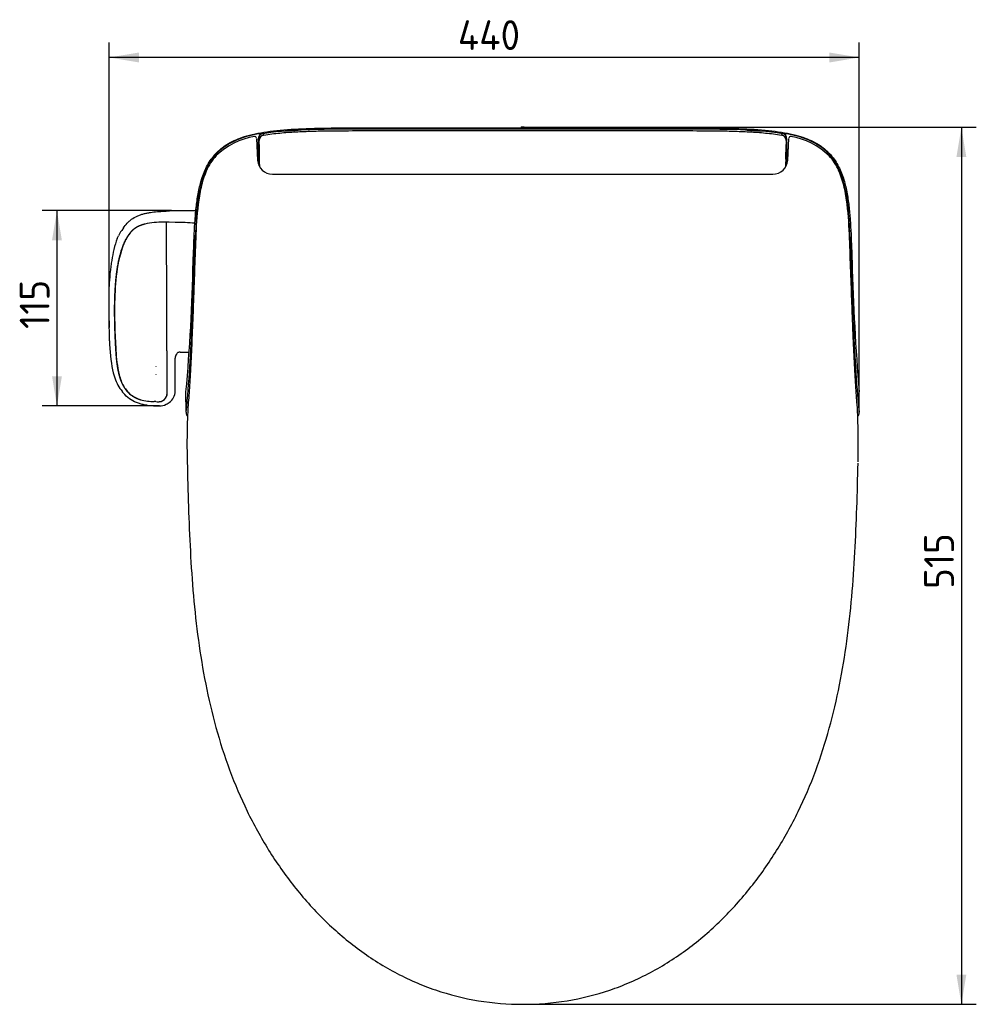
# Model space of a CAD drawing. Header units: millimetres. Extents: x 45 to 798, y 122 to 490.
# Tile 1 of 2: x 45 to 326, y 122 to 411. Entities that reach past the tile are written whole.
import ezdxf
from ezdxf.enums import TextEntityAlignment as Align

# ---------------------------------------------------------------- set-up
doc = ezdxf.new("R2010")
doc.units = ezdxf.units.MM
for name, color, linetype in [('A0138-0043-HK-FW', 7, 'Continuous'), ('A0138-0047-HK-FW', 7, 'Continuous'), ('A0138-0060-HK-FW', 7, 'Continuous'), ('緩降器', 7, 'Continuous'), ('預設設定', 7, 'Continuous')]:
    doc.layers.add(name, color=color, linetype=linetype)
doc.styles.add('SEACAD_Solid_Edge_ISO', font='seiso.ttf')
doc.dimstyles.new('ISO_(mm)', dxfattribs={"dimtxt": 17.5, "dimasz": 17.5, "dimexe": 8.75, "dimexo": 0, "dimgap": 4.375, "dimtad": 1, "dimdec": 0, "dimtxsty": 'SEACAD_Solid_Edge_ISO', "dimblk1": '_SE_FILLED', "dimblk2": '_SE_FILLED', "dimsah": 1, "dimcen": 8.75, "dimadec": 0, "dimazin": 0, "dimtfac": 0.5, "dimtmove": 0, "dimatfit": 3, "dimfxl": 1, "dimarcsym": 0})

# ---------------------------------------------------------------- blocks, each defined once
blk = doc.blocks.new('DMBLK5')
at = {"layer": '預設設定', "linetype": 'Continuous'}
for points in [[(-225.21, 71.45), (-242.71, 68.53), (-225.21, 65.61)], [(180.14, 71.45), (180.14, 65.61), (197.64, 68.53)]]:
    blk.add_hatch(color=7, dxfattribs=at).paths.add_polyline_path(points)
at = {"layer": '預設設定', "color": 7, "linetype": 'Continuous'}
for p, q in [((-242.71, -90.05), (-242.71, 77.28)), ((197.64, -127.81), (197.64, 77.28)), ((197.64, 68.53), (-242.71, 68.53))]:
    blk.add_line(p, q, dxfattribs=at)
at = {"layer": '預設設定', "color": 7, "linetype": 'Continuous', "style": 'SEACAD_Solid_Edge_ISO'}
blk.add_text('440', height=17.5, dxfattribs=at).set_placement((-38.05, 90.41), align=Align.TOP_LEFT)
blk = doc.blocks.new('_SE_FILLED')
at = {"color": 0}
blk.add_line((0, 0), (-1, 0), dxfattribs=at)
blk.add_solid([(0, 0), (-1, -0.1665), (-1, 0.1665), (0, 0)], dxfattribs=at)
blk = doc.blocks.new('DMBLK6')
at = {"layer": '預設設定', "linetype": 'Continuous'}
for points in [[(-276.3, -38.92), (-270.47, -38.92), (-273.39, -21.42)], [(-276.3, -118.62), (-273.39, -136.12), (-270.47, -118.62)]]:
    blk.add_hatch(color=7, dxfattribs=at).paths.add_polyline_path(points)
at = {"layer": '預設設定', "color": 7, "linetype": 'Continuous'}
for p, q in [((-206.19, -21.42), (-282.14, -21.42)), ((-273.39, -21.42), (-273.39, -136.12)), ((-213.19, -136.12), (-282.14, -136.12))]:
    blk.add_line(p, q, dxfattribs=at)
at = {"layer": '預設設定', "color": 7, "linetype": 'Continuous', "style": 'SEACAD_Solid_Edge_ISO'}
blk.add_text('115', height=17.5, rotation=90, dxfattribs=at).set_placement((-295.26, -90.9), align=Align.TOP_LEFT)
blk = doc.blocks.new('DMBLK7')
at = {"layer": '預設設定', "linetype": 'Continuous'}
for points in [[(260.51, 10.02), (257.59, 27.52), (254.68, 10.02)], [(260.51, -469.98), (254.68, -469.98), (257.59, -487.48)]]:
    blk.add_hatch(color=7, dxfattribs=at).paths.add_polyline_path(points)
at = {"layer": '預設設定', "color": 7, "linetype": 'Continuous'}
for p, q in [((0.83, 27.52), (266.34, 27.52)), ((257.59, 27.52), (257.59, -487.48)), ((0, -487.48), (266.34, -487.48))]:
    blk.add_line(p, q, dxfattribs=at)
at = {"layer": '預設設定', "color": 7, "linetype": 'Continuous', "style": 'SEACAD_Solid_Edge_ISO'}
blk.add_text('515', height=17.5, rotation=90, dxfattribs=at).set_placement((235.72, -243.51), align=Align.TOP_LEFT)
blk = doc.blocks.new('塊2')
at = {"layer": 'A0138-0043-HK-FW', "color": 7, "linetype": 'Continuous'}
for p, q in [((-152.523, 23.789), (-152.527, 23.786)), ((-152.527, 23.786), (-151.993, 22.982)), ((-1.026, 27.306), (-1.026, 27.206)), ((-0.986, 27.184), (-1.026, 27.306)), ((-0.986, 27.084), (-1.026, 27.206)), ((-0.986, 27.084), (-0.986, 27.184)), ((0.826, 27.517), (-0.826, 27.517)), ((-0.826, 27.506), (-0.786, 27.384)), ((-0.291, 27.359), (0.291, 27.359)), ((-0.291, 27.159), (-0.291, 27.359)), ((-0.291, 27.159), (-0.291, 27.048)), ((0.291, 27.159), (-0.291, 27.159)), ((-0.291, 27.048), (0.291, 27.048)), ((0.291, 27.159), (0.291, 27.359)), ((0.291, 27.048), (0.291, 27.159)), ((0.786, 27.384), (0.826, 27.506)), ((1.026, 27.306), (0.986, 27.184)), ((1.026, 27.206), (0.986, 27.084)), ((0.986, 27.184), (0.986, 27.084)), ((1.026, 27.206), (1.026, 27.306)), ((151.993, 22.982), (152.525, 23.782)), ((152.525, 23.782), (152.519, 23.789)), ((-155.199, 20.634), (-155.2, 20.63)), ((-155.2, 20.63), (-155.2, 14.823)), ((-154.759, 19.73), (-155.199, 20.634)), ((155.196, 20.63), (154.759, 19.73)), ((155.2, 20.626), (155.196, 20.63)), ((155.2, 14.823), (155.2, 20.626)), ((155.5, 12.397), (155.06, 12.405)), ((-197.56, -139.816), (-197.641, -127.813)), ((197.56, -139.816), (197.641, -127.813))]:
    blk.add_line(p, q, dxfattribs=at)
for centre, radius, start, end in [((-151.772, -4.368), 28.166, 91.528083, 105.756512), ((-0.434, 31.04), 3.994, 262.054449, 272.049182), ((151.555, -5.781), 29.586, 74.582151, 88.132389), ((-156.605, -9.981), 31.884, 119.305572, 157.774516), ((-148.228, -25.467), 49.489, 103.070478, 118.987277), ((-276.032, 10.37), 121.633, 358.841337, 4.413268), ((276.099, 10.368), 121.7, 175.587946, 181.158103), ((148.226, -25.472), 49.495, 61.012338, 76.928478), ((156.634, -9.956), 31.848, 22.199559, 60.715682), ((3659.726, 15.075), 3814.926, 180.003788, 180.046256), ((-3659.734, 15.075), 3814.934, 359.959849, 359.996212), ((-1544.208, -15.012), 1389.974, 0.802232, 0.94493), ((1639.314, -13.786), 1485.049, 179.162982, 179.293153), ((-111.905, -26.653), 79.583, 158.835934, 177.125256), ((110.264, -27.004), 81.24, 3.055706, 20.975347), ((1061.091, -108.065), 1255.387, 176.099204, 179.02302), ((-1032.878, -106.859), 1227.158, 0.943141, 3.933713), ((-1323.477, -27.293), 1130.315, 354.897862, 358.781767), ((1416.294, -22.168), 1223.224, 181.365783, 184.954588), ((-990.318, -61.725), 796.595, 354.374169, 358.206235), ((973.198, -62.835), 779.448, 181.751599, 185.667998), ((-193.987, -139.938), 3.575, 178.052946, 218.268675), ((193.988, -139.938), 3.575, 321.840732, 1.948477)]:
    blk.add_arc(centre, radius, start, end, dxfattribs=at)
for centre, major_axis, ratio, start_param, end_param in [((-151.994, 20.63), (-2.825, -1.517), 0.9984719, 4.3858195, 5.7897114), ((-151.996, 20.635), (-3.034, -1.027), 0.9976145, 4.5525307, 5.9563774), ((-0.826, 27.306), (0.063, -0.19), 0.9984779, 2.8205423, 4.3904252), ((-0.786, 27.184), (-0.19, -0.063), 0.9984779, 4.3913386, 5.9612216), ((-0.291, 27.185), (-0.695, 0), 0.0373264, 0.0174533, 1.5707963), ((-0.291, 27.385), (-0.495, 0), 0.0524078, 0.0174533, 1.5707963), ((0.291, 27.385), (0.495, 0), 0.0524078, 4.712389, 6.265732), ((0.291, 27.185), (0.695, 0), 0.0373264, 4.712389, 6.265732), ((0.786, 27.184), (0.19, -0.063), 0.9984779, 0.3219637, 1.8918467), ((0.826, 27.306), (-0.063, -0.19), 0.9984779, 1.8927601, 3.462643), ((151.99, 20.626), (2.829, -1.519), 0.9984719, 0.4934685, 1.8973959), ((151.998, 20.63), (2.819, -1.514), 0.9984719, 0.4934788, 1.8973389), ((-151.46, 19.73), (-2.908, -1.56), 0.9984689, 4.3828744, 5.790244), ((151.46, 19.73), (2.908, -1.56), 0.9984689, 0.4929414, 1.9003109)]:
    blk.add_ellipse(centre, major_axis=major_axis, ratio=ratio, start_param=start_param, end_param=end_param, dxfattribs=at)
for points, knots in [([(-180.185, 12.058), (-179.748, 12.526), (-179.294, 12.983), (-178.822, 13.429), (-176.778, 15.362), (-174.407, 17.086), (-171.608, 18.604), (-168.808, 20.122), (-165.58, 21.432), (-161.841, 22.506), (-157.87, 23.648), (-153.291, 24.529), (-148.21, 25.192), (-143.129, 25.856), (-137.546, 26.305), (-131.557, 26.604), (-119.58, 27.203), (-105.982, 27.206), (-91.444, 27.206), (-68.345, 27.206), (-42.995, 27.206), (-9.159, 27.206), (-5.926, 27.206), (-2.55, 27.206), (-1.026, 27.206)], [0, 0, 0, 0, 0.0226199, 0.0226199, 0.0226199, 0.1206951, 0.1206951, 0.1206951, 0.2187702, 0.2187702, 0.2187702, 0.3229528, 0.3229528, 0.3229528, 0.4271354, 0.4271354, 0.4271354, 0.6355005, 0.6355005, 0.6355005, 0.9665843, 0.9665843, 0.9849778, 1, 1, 1, 1]), ([(0, 26.447), (-10.015, 26.447), (-30.757, 26.446), (-57.905, 26.448), (-80.535, 26.444), (-97.15, 26.454), (-111.323, 26.414), (-123.263, 26.206), (-133.12, 25.809), (-141.077, 25.237), (-147.341, 24.586), (-150.958, 24.028), (-152.524, 23.786)], [0, 0, 0, 0, 0.1968281, 0.407665, 0.5335417, 0.6415959, 0.7342122, 0.812089, 0.8762791, 0.9280738, 0.9688567, 1, 1, 1, 1]), ([(-151.993, 22.982), (-148.853, 23.495), (-145.705, 23.875), (-139.4, 24.48), (-136.243, 24.703), (-129.923, 25.052), (-126.76, 25.176), (-120.431, 25.36), (-117.264, 25.421), (-107.761, 25.547), (-101.421, 25.557), (-88.744, 25.561), (-82.405, 25.559), (-50.711, 25.559), (-25.355, 25.559), (0, 25.559)], [0, 0, 0, 0, 0.0625, 0.0625, 0.125, 0.125, 0.1875, 0.1875, 0.25, 0.25, 0.375, 0.375, 0.5, 0.5, 1, 1, 1, 1]), ([(-135.9, 25.625), (-136.125, 25.613), (-136.899, 25.572), (-138.123, 25.521), (-139.181, 25.512), (-139.637, 25.564), (-139.386, 25.675), (-138.506, 25.824), (-137.103, 25.982), (-135.409, 26.119), (-133.668, 26.21), (-132.143, 26.247), (-131.087, 26.226), (-130.633, 26.159), (-130.883, 26.056), (-131.762, 25.934), (-133.164, 25.806), (-134.636, 25.7), (-135.559, 25.644), (-135.9, 25.625)], [0, 0, 0, 0, 0.0250528, 0.0877115, 0.1501399, 0.2123601, 0.2745676, 0.3369328, 0.3995068, 0.4622978, 0.5251278, 0.5876573, 0.650084, 0.7123654, 0.7745952, 0.836885, 0.8993559, 0.9619999, 1, 1, 1, 1]), ([(152.525, 23.782), (144.435, 25.136), (134.768, 25.815), (113.269, 26.464), (101.426, 26.445), (63.912, 26.445), (36.115, 26.446), (0, 26.447)], [0, 0, 0, 0, 0.25, 0.25, 0.5, 0.5, 1, 1, 1, 1]), ([(0, 25.559), (25.355, 25.559), (50.711, 25.559), (82.405, 25.559), (88.744, 25.561), (101.421, 25.557), (107.761, 25.547), (117.264, 25.421), (120.431, 25.36), (126.76, 25.176), (129.923, 25.052), (136.243, 24.703), (139.4, 24.48), (145.705, 23.875), (148.853, 23.495), (151.993, 22.982)], [0, 0, 0, 0, 0.5, 0.5, 0.625, 0.625, 0.75, 0.75, 0.8125, 0.8125, 0.875, 0.875, 0.9375, 0.9375, 1, 1, 1, 1]), ([(0.986, 27.084), (0.984, 27.079), (0.965, 27.075), (0.894, 27.066), (0.842, 27.062), (0.65, 27.052), (0.472, 27.048), (0.291, 27.048)], [0, 0, 0, 0, 0.25, 0.25, 0.5, 0.5, 1, 1, 1, 1]), ([(1.026, 27.206), (2.55, 27.206), (5.926, 27.206), (9.159, 27.206), (42.995, 27.206), (68.345, 27.206), (91.444, 27.206), (105.982, 27.206), (119.58, 27.203), (131.557, 26.604), (137.546, 26.305), (143.129, 25.856), (148.21, 25.192), (153.291, 24.529), (157.87, 23.648), (161.841, 22.506), (165.58, 21.432), (168.808, 20.122), (171.608, 18.604), (174.407, 17.086), (176.778, 15.362), (178.822, 13.429), (179.294, 12.983), (179.748, 12.526), (180.185, 12.058)], [0, 0, 0, 0, 0.0150222, 0.0334157, 0.0334157, 0.3644995, 0.3644995, 0.3644995, 0.5728646, 0.5728646, 0.5728646, 0.6770472, 0.6770472, 0.6770472, 0.7812298, 0.7812298, 0.7812298, 0.8793049, 0.8793049, 0.8793049, 0.9773801, 0.9773801, 0.9773801, 1, 1, 1, 1]), ([(134.864, 25.688), (134.292, 25.725), (133.165, 25.806), (131.762, 25.934), (130.883, 26.056), (130.633, 26.159), (131.087, 26.226), (132.143, 26.247), (133.668, 26.21), (135.409, 26.119), (137.103, 25.982), (138.506, 25.824), (139.386, 25.675), (139.636, 25.564), (139.181, 25.512), (138.122, 25.521), (136.597, 25.584), (135.437, 25.651), (134.864, 25.688)], [0, 0, 0, 0, 0.0626619, 0.1251496, 0.1874578, 0.2497059, 0.312002, 0.3744453, 0.4369995, 0.499852, 0.5626632, 0.6252527, 0.6876271, 0.749842, 0.8120782, 0.8745305, 0.9372158, 1, 1, 1, 1]), ([(-193.418, -51.324), (-193.32, -48.631), (-193.222, -45.929), (-193.017, -40.508), (-192.908, -37.79), (-192.647, -32.338), (-192.495, -29.605), (-192.2, -25.495), (-192.09, -24.124), (-191.84, -21.379), (-191.699, -20.005), (-191.219, -15.895), (-190.822, -13.165), (-189.777, -7.747), (-189.132, -5.058), (-188.066, -1.742), (-187.839, -1.08), (-187.359, 0.229), (-187.105, 0.877), (-186.302, 2.798), (-185.709, 4.049), (-184.385, 6.48), (-183.655, 7.66), (-182.44, 9.368), (-182.014, 9.928), (-181.127, 11.015), (-180.665, 11.544), (-180.185, 12.058)], [0, 0, 0, 0, 0.125, 0.125, 0.25, 0.25, 0.375, 0.375, 0.4375, 0.4375, 0.5, 0.5, 0.625, 0.625, 0.75, 0.75, 0.78125, 0.78125, 0.8125, 0.8125, 0.875, 0.875, 0.9375, 0.9375, 0.96875, 0.96875, 1, 1, 1, 1]), ([(155.058, 12.405), (155.013, 12.404), (154.968, 11.732), (154.903, 9.365), (154.884, 7.735), (154.884, 6.058)], [0, 0, 0, 0, 0.4996589, 0.4996589, 1, 1, 1, 1]), ([(180.185, 12.058), (182.109, 9.999), (183.701, 7.73), (185.694, 4.079), (186.293, 2.821), (187.375, 0.233), (187.851, -1.075), (189.125, -5.035), (189.771, -7.721), (190.557, -11.788), (190.787, -13.15), (191.198, -15.885), (191.378, -17.259), (191.86, -21.38), (192.101, -24.124), (192.495, -29.6), (192.647, -32.333), (192.908, -37.785), (193.017, -40.504), (193.222, -45.926), (193.32, -48.629), (193.418, -51.324)], [0, 0, 0, 0, 0.125, 0.125, 0.1875, 0.1875, 0.25, 0.25, 0.375, 0.375, 0.4375, 0.4375, 0.5, 0.5, 0.625, 0.625, 0.75, 0.75, 0.875, 0.875, 1, 1, 1, 1])]:
    blk.add_open_spline(points, degree=3, knots=knots, dxfattribs=at)
blk.add_open_spline([(-154.596, 4.831), (-154.626, 7.197), (-154.66, 9.636), (-154.695, 12.054)], degree=3, dxfattribs=at)
at = {"layer": 'A0138-0047-HK-FW', "color": 7, "linetype": 'Continuous'}
for p, q in [((-156.275, 20.983), (-155.606, 8.224)), ((155.606, 8.225), (156.274, 20.979)), ((-155.5, 14.496), (-155.5, 12.595)), ((-155.5, 12.595), (-155.5, 10.271)), ((155.5, 7.326), (155.5, 14.296)), ((-155.5, 10.271), (-155.5, 7.701))]:
    blk.add_line(p, q, dxfattribs=at)
for centre, radius, start, end in [((-151.034, -18.805), 41.385, 98.99056, 134.18023), ((-157.281, 21.097), 1, 3.048684, 102.689234), ((157.282, 21.097), 1, 77.318029, 176.946027), ((150.977, -18.917), 41.505, 45.86203, 80.956103), ((-156, 14.496), 0.5, 0, 89), ((156, 14.296), 0.5, 91, 180), ((-156.725, -10.489), 31.502, 137.299239, 156.925484), ((-146.849, 8.775), 8.774, 183.602178, 270.054831), ((146.855, 8.769), 8.768, 269.906365, 356.443157), ((156.722, -10.491), 31.505, 23.075171, 42.687204), ((179.636, -158.042), 376.697, 176.536731, 181.661319), ((-179.596, -158.041), 376.658, 358.33841, 3.46354)]:
    blk.add_arc(centre, radius, start, end, dxfattribs=at)
for points, knots in [([(-185.707, 1.857), (-187.073, -1.258), (-188.045, -4.486), (-189.555, -11.061), (-190.089, -14.412), (-191.314, -24.405), (-191.654, -31.057), (-192.202, -44.257), (-192.408, -50.806), (-192.753, -60.514), (-192.868, -63.731), (-193.1, -70.121), (-193.217, -73.3), (-193.566, -82.602), (-193.799, -88.538), (-194.156, -97.002), (-194.276, -99.75), (-194.522, -105.094), (-194.647, -107.702), (-195.027, -115.202), (-195.285, -119.752), (-195.817, -128.077), (-196.092, -131.862), (-196.373, -135.286)], [0, 0, 0, 0, 0.0625, 0.0625, 0.125, 0.125, 0.25, 0.25, 0.375, 0.375, 0.4375, 0.4375, 0.5, 0.5, 0.625, 0.625, 0.6875, 0.6875, 0.75, 0.75, 0.875, 0.875, 1, 1, 1, 1]), ([(-146.84, 0.001), (-143.782, 0), (-140.724, -0.001), (-134.607, -0.001), (-131.548, -0.002), (-122.371, -0.002), (-116.253, -0.002), (-97.898, -0.002), (-85.662, -0.001), (-48.95, 0), (-24.475, 0), (0, 0)], [0, 0, 0, 0, 0.0625, 0.0625, 0.125, 0.125, 0.25, 0.25, 0.5, 0.5, 1, 1, 1, 1]), ([(0, 0), (24.475, 0), (48.95, 0), (85.661, -0.001), (97.898, -0.002), (116.253, -0.002), (122.371, -0.002), (131.548, -0.002), (134.606, -0.002), (140.724, -0.001), (143.782, 0), (146.84, 0.001)], [0, 0, 0, 0, 0.5, 0.5, 0.75, 0.75, 0.875, 0.875, 0.9375, 0.9375, 1, 1, 1, 1]), ([(196.373, -135.286), (196.091, -131.856), (195.818, -128.091), (195.418, -121.835), (195.287, -119.648), (195.026, -115.052), (194.897, -112.631), (194.517, -105.135), (194.274, -99.801), (193.916, -91.301), (193.797, -88.385), (193.561, -82.391), (193.442, -79.3), (193.092, -69.956), (192.863, -63.608), (192.405, -50.73), (192.2, -44.2), (191.652, -31.012), (191.311, -24.354), (190.077, -14.331), (189.544, -11.008), (188.041, -4.475), (187.074, -1.26), (185.707, 1.857)], [0, 0, 0, 0, 0.125, 0.125, 0.1875, 0.1875, 0.25, 0.25, 0.375, 0.375, 0.4375, 0.4375, 0.5, 0.5, 0.625, 0.625, 0.75, 0.75, 0.875, 0.875, 0.9375, 0.9375, 1, 1, 1, 1]), ([(-196.903, -168.963), (-196.716, -177.702), (-196.48, -186.439), (-195.905, -203.91), (-195.559, -212.643), (-194.15, -238.829), (-192.721, -256.245), (-187.992, -290.886), (-184.695, -308.079), (-177.725, -333.364), (-175.072, -341.68), (-169.008, -358.049), (-165.586, -366.122), (-157.958, -381.818), (-153.749, -389.454), (-146.814, -400.573), (-144.395, -404.227), (-139.385, -411.353), (-136.789, -414.834), (-128.722, -425.021), (-122.973, -431.475), (-113.735, -440.595), (-110.553, -443.541), (-103.968, -449.233), (-100.551, -451.988), (-90.048, -459.846), (-82.738, -464.527), (-71.283, -470.659), (-67.383, -472.555), (-59.411, -476.035), (-55.325, -477.624), (-34.603, -484.697), (-17.532, -487.451), (0, -487.483)], [0, 0, 0, 0, 0.0625, 0.0625, 0.125, 0.125, 0.25, 0.25, 0.375, 0.375, 0.4375, 0.4375, 0.5, 0.5, 0.5625, 0.5625, 0.59375, 0.59375, 0.625, 0.625, 0.6875, 0.6875, 0.71875, 0.71875, 0.75, 0.75, 0.8125, 0.8125, 0.84375, 0.84375, 0.875, 0.875, 1, 1, 1, 1]), ([(0, -487.483), (8.77, -487.483), (17.551, -486.784), (34.631, -483.997), (42.978, -481.914), (55.211, -477.766), (59.24, -476.213), (67.204, -472.764), (71.155, -470.858), (82.726, -464.696), (90.013, -460.035), (103.838, -449.741), (110.376, -444.109), (122.763, -431.952), (128.62, -425.409), (139.461, -411.762), (144.49, -404.611), (153.745, -389.805), (157.957, -382.179), (165.592, -366.502), (169.014, -358.442), (175.077, -342.105), (177.729, -333.807), (182.373, -316.987), (184.362, -308.477), (187.758, -291.388), (189.171, -282.793), (192.716, -256.887), (194.15, -239.463), (195.559, -213.322), (195.905, -204.604), (196.48, -187.163), (196.716, -178.44), (196.903, -169.716)], [0, 0, 0, 0, 0.0625, 0.0625, 0.125, 0.125, 0.15625, 0.15625, 0.1875, 0.1875, 0.25, 0.25, 0.3125, 0.3125, 0.375, 0.375, 0.4375, 0.4375, 0.5, 0.5, 0.5625, 0.5625, 0.625, 0.625, 0.6875, 0.6875, 0.75, 0.75, 0.875, 0.875, 0.9375, 0.9375, 1, 1, 1, 1])]:
    blk.add_open_spline(points, degree=3, knots=knots, dxfattribs=at)
at = {"layer": 'A0138-0060-HK-FW', "color": 7, "linetype": 'Continuous'}
for p, q in [((-206.194, -21.419), (-191.838, -21.419)), ((-209.093, -28.178), (-210.966, -28.089)), ((-207.429, -28.23), (-209.093, -28.178)), ((-208.721, -128.784), (-209.093, -28.178)), ((-203.956, -28.281), (-207.429, -28.23)), ((-235.522, -33.19), (-235.396, -33.02)), ((-234.358, -31.553), (-235.396, -33.02)), ((-237.989, -37.855), (-237.307, -36.234)), ((-236.745, -39.913), (-236.767, -39.964)), ((-235.537, -44.722), (-235.562, -44.793)), ((-238.757, -61.911), (-238.783, -61.987)), ((-239.542, -79.941), (-239.569, -80.019)), ((-208.691, -128.686), (-208.874, -79.266)), ((-204, -127.443), (-204, -108.107)), ((-201.094, -104.44), (-195.803, -104.44)), ((-215.081, -112.866), (-215.081, -112.773)), ((-215.081, -117.606), (-215.081, -117.513)), ((-235.758, -126.734), (-234.992, -127.754)), ((-224.306, -132.418), (-224.3, -132.42)), ((-215.436, -133.587), (-216.239, -133.583)), ((-215.436, -133.587), (-213.614, -133.617)), ((-209.292, -135.118), (-208.758, -134.876)), ((-208.683, -134.825), (-207.489, -134.02))]:
    blk.add_line(p, q, dxfattribs=at)
for centre, radius, start, end in [((-210.449, -80.492), 52.406, 90.565011, 102.435795), ((-206.279, -198.678), 170.413, 85.309708, 89.219113), ((-221.322, -43.565), 17.586, 143.846491, 155.362359), ((-155.028, -68.828), 84.044, 163.382053, 175.329984), ((-44.768, -79.363), 194.802, 174.882208, 180.193084), ((-440.203, -99.213), 197.707, 0.378542, 2.657058), ((-190.391, -98.502), 52.113, 180.409678, 184.320311), ((-215.477, -99.787), 33.804, 254.8711, 268.708873), ((-213.49, -128.83), 4.764, 286.566216, 338.330533), ((-213.633, -128.709), 4.942, 337.628437, 0.266613), ((-213.518, -128.81), 4.797, 338.228906, 0.31683), ((-211.97, -127.432), 7.97, 304.178661, 359.915423), ((-213.723, -86.622), 49.499, 262.224445, 270.620184), ((-213.588, -128.696), 4.921, 269.698421, 287.211834), ((-212.865, -129.289), 6.837, 267.308052, 301.512021)]:
    blk.add_arc(centre, radius, start, end, dxfattribs=at)
for points, degree, knots in [([(-234.358, -31.553), (-233.728, -30.626), (-233.03, -29.725), (-232.037, -28.65), (-231.833, -28.437), (-231.41, -28.017), (-231.192, -27.81), (-230.523, -27.205), (-230.055, -26.822), (-228.572, -25.743), (-227.478, -25.118), (-225.979, -24.456), (-225.672, -24.329), (-225.055, -24.089), (-224.743, -23.976), (-223.799, -23.654), (-223.158, -23.464), (-221.859, -23.123), (-221.199, -22.973), (-219.866, -22.703), (-219.191, -22.584), (-217.159, -22.268), (-215.796, -22.112), (-213.744, -21.928), (-213.059, -21.876), (-211.686, -21.785), (-210.999, -21.739), (-208.94, -21.602), (-207.567, -21.511), (-206.194, -21.419)], 3, [0, 0, 0, 0, 0.125, 0.125, 0.15625, 0.15625, 0.1875, 0.1875, 0.25, 0.25, 0.375, 0.375, 0.40625, 0.40625, 0.4375, 0.4375, 0.5, 0.5, 0.5625, 0.5625, 0.625, 0.625, 0.75, 0.75, 0.8125, 0.8125, 0.875, 0.875, 1, 1, 1, 1]), ([(-221.734, -29.316), (-222.692, -29.55), (-223.541, -29.831), (-225.512, -30.484), (-227.025, -31.432), (-227.931, -32), (-228.747, -32.721), (-229.549, -33.429), (-230.318, -34.33), (-231.379, -35.573), (-232.329, -37.143), (-234.278, -40.361), (-235.715, -44.865), (-237.965, -51.914), (-238.95, -62.073), (-239.713, -69.946), (-239.726, -79.916), (-239.732, -84.165), (-239.602, -88.92), (-239.487, -93.136), (-239.26, -97.936), (-239.137, -100.526), (-239.022, -102.433), (-238.874, -104.89), (-238.7, -106.894), (-238.491, -109.282), (-238.222, -111.304), (-237.91, -113.646), (-237.495, -115.643), (-237.024, -117.914), (-236.401, -119.825), (-235.707, -121.956), (-234.801, -123.71), (-233.814, -125.621), (-232.548, -127.13), (-231.243, -128.686), (-229.602, -129.858), (-228.799, -130.431), (-227.902, -130.923), (-227.001, -131.417), (-226.07, -131.799), (-225.224, -132.147), (-224.306, -132.418)], 2, [0, 0, 0, 0.0180726, 0.0180726, 0.0551769, 0.0551769, 0.0763794, 0.0763794, 0.0975818, 0.0975818, 0.1293856, 0.1293856, 0.2035942, 0.2035942, 0.3520115, 0.3520115, 0.5004288, 0.5004288, 0.5746375, 0.5746375, 0.6488461, 0.6488461, 0.6859505, 0.6859505, 0.7230548, 0.7230548, 0.7601591, 0.7601591, 0.7972634, 0.7972634, 0.8343678, 0.8343678, 0.8714721, 0.8714721, 0.9085764, 0.9085764, 0.9456808, 0.9456808, 0.9642329, 0.9642329, 0.9827851, 0.9827851, 1, 1, 1]), ([(-221.734, -29.316), (-222.167, -29.424), (-222.597, -29.543), (-223.454, -29.807), (-223.88, -29.95), (-224.724, -30.276), (-225.143, -30.456), (-225.972, -30.859), (-226.375, -31.077), (-227.541, -31.787), (-228.26, -32.339), (-229.258, -33.275), (-229.579, -33.606), (-230.191, -34.288), (-230.481, -34.64), (-231.316, -35.72), (-231.822, -36.474), (-232.747, -38.041), (-233.174, -38.85), (-234.357, -41.338), (-235.005, -43.048), (-235.562, -44.793)], 3, [0, 0, 0, 0, 0.0625, 0.0625, 0.125, 0.125, 0.1875, 0.1875, 0.25, 0.25, 0.375, 0.375, 0.4375, 0.4375, 0.5, 0.5, 0.625, 0.625, 0.75, 0.75, 1, 1, 1, 1]), ([(-237.989, -37.855), (-238.772, -39.913), (-239.405, -42.014), (-240.472, -46.273), (-240.905, -48.431), (-241.446, -51.7), (-241.607, -52.794), (-241.897, -54.98), (-242.026, -56.074), (-242.37, -59.355), (-242.543, -61.544), (-242.936, -68.114), (-243.029, -72.497), (-243.008, -81.269), (-242.891, -85.658), (-242.709, -90.048)], 3, [0, 0, 0, 0, 0.125, 0.125, 0.25, 0.25, 0.3125, 0.3125, 0.375, 0.375, 0.5, 0.5, 0.75, 0.75, 1, 1, 1, 1]), ([(-239.569, -80.019), (-239.575, -84.826), (-239.453, -89.637), (-239.163, -96.847), (-239.052, -99.25), (-238.78, -104.05), (-238.616, -106.448), (-238.117, -111.231), (-237.787, -113.616), (-236.783, -118.36), (-236.084, -120.747), (-234.017, -125.179), (-232.588, -127.267), (-229.818, -129.708), (-228.783, -130.417), (-226.626, -131.588), (-225.483, -132.064), (-224.306, -132.418)], 3, [0, 0, 0, 0, 0.25, 0.25, 0.375, 0.375, 0.5, 0.5, 0.625, 0.625, 0.75, 0.75, 0.875, 0.875, 0.9375, 0.9375, 1, 1, 1, 1]), ([(-242.357, -102.427), (-241.936, -108.307), (-241.263, -113.773), (-239.792, -118.508), (-238.835, -121.588), (-237.541, -124.359), (-235.76, -126.732)], 3, [0, 0, 0, 0, 0.605791, 0.605791, 0.605791, 1, 1, 1, 1]), ([(-201.094, -104.44), (-201.313, -104.44), (-201.526, -104.47), (-201.943, -104.587), (-202.145, -104.675), (-202.517, -104.894), (-202.691, -105.028), (-203.005, -105.326), (-203.145, -105.491), (-203.519, -106.024), (-203.699, -106.415), (-203.942, -107.248), (-204, -107.673), (-204, -108.107)], 3, [0, 0, 0, 0, 0.125, 0.125, 0.25, 0.25, 0.375, 0.375, 0.5, 0.5, 0.75, 0.75, 1, 1, 1, 1]), ([(-220.37, -135.711), (-220.988, -135.628), (-222.363, -135.407), (-224.489, -134.914), (-227.452, -133.893), (-230.959, -131.982), (-233.583, -129.551), (-234.8, -128.012), (-235.018, -127.72)], 3, [0, 0, 0, 0, 0.1098295, 0.2451807, 0.3828261, 0.6584165, 0.9363773, 1, 1, 1, 1]), ([(-215.436, -133.587), (-214.879, -133.589), (-214.321, -133.592), (-213.625, -133.596), (-213.485, -133.598), (-213.209, -133.589), (-213.071, -133.579), (-212.663, -133.53), (-212.395, -133.475), (-212.132, -133.397)], 3, [0, 0, 0, 0, 0.5, 0.5, 0.625, 0.625, 0.75, 0.75, 1, 1, 1, 1])]:
    blk.add_open_spline(points, degree=degree, knots=knots, dxfattribs=at)
blk.add_open_spline([(-242.501, -97.907), (-242.502, -98.234), (-242.503, -98.556), (-242.503, -98.874)], degree=3, dxfattribs=at)
at = {"layer": '緩降器', "color": 7, "linetype": 'Continuous'}
blk.add_line((-154.641, 10.53), (-155.5, 10.53), dxfattribs=at)
blk.add_arc((-155.679, 18.048), 6.073, 269.801946, 279.322589, dxfattribs=at)
at = {"layer": '預設設定', "color": 7, "linetype": 'Continuous'}
dim = blk.add_linear_dim(base=(-242.709, 68.531), p1=(197.641, -127.813), p2=(-242.709, -90.048), text='\\A1;<>', dimstyle='ISO_(mm)', dxfattribs=at)
dim.commit()
dim.dimension.update_dxf_attribs({"geometry": 'DMBLK5', "text_midpoint": (-22.534, 68.531), "dimtype": 160})
dim = blk.add_linear_dim(base=(257.593, 27.517), p1=(0.826, 27.517), p2=(0, -487.483), angle=269.908067, text='\\A1;<>', dimstyle='ISO_(mm)', override={"dimdec": 2}, dxfattribs=at)
dim.commit()
dim.dimension.update_dxf_attribs({"geometry": 'DMBLK7', "text_midpoint": (257.593, -229.983), "dimtype": 161})
dim = blk.add_linear_dim(base=(-273.387, -136.119), p1=(-206.194, -21.419), p2=(-213.186, -136.119), angle=90, text='\\A1;<>', dimstyle='ISO_(mm)', dxfattribs=at)
dim.commit()
dim.dimension.update_dxf_attribs({"geometry": 'DMBLK6', "text_midpoint": (-273.387, -78.769), "dimtype": 160})

msp = doc.modelspace()

# ---------------------------------------------------------------- block references
at = {"layer": '預設設定', "color": 7, "xscale": 0.5, "yscale": 0.5, "zscale": 0.5}
msp.add_blockref('塊2', (192.36, 366.01), dxfattribs=at)

doc.saveas('drawing.dxf')
